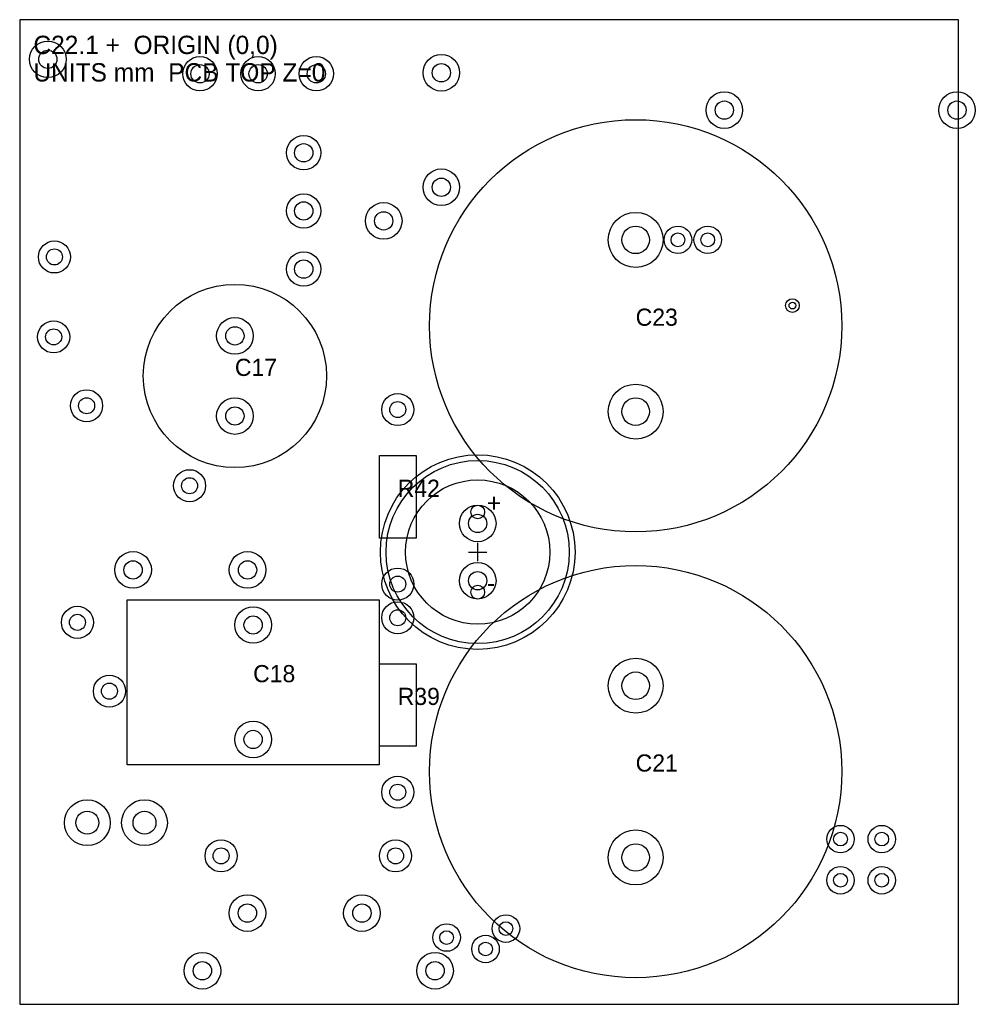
# Model space of a CAD drawing. Header units: millimetres. Extents: x -20 to 21.7, y -21 to 22.
import ezdxf

# ---------------------------------------------------------------- set-up
doc = ezdxf.new("R2010")
doc.units = ezdxf.units.MM
for name, color, linetype in [('BOARD_CROP', 7, 'Continuous'), ('CAP_BODY', 1, 'Continuous'), ('CAP_ENVELOPE', 6, 'Continuous'), ('CAP_LEAD_EXIT', 4, 'Continuous'), ('CENTER', 3, 'Continuous'), ('COPPER_PAD', 2, 'Continuous'), ('DRILL', 8, 'Continuous'), ('LABEL', 7, 'Continuous'), ('NEIGHBOR_BODY', 5, 'Continuous'), ('OLD_FOOTPRINT', 9, 'Continuous'), ('TARGET_PAD', 3, 'Continuous')]:
    doc.layers.add(name, color=color, linetype=linetype)

msp = doc.modelspace()

# ---------------------------------------------------------------- linework, layer by layer
at = {"layer": 'BOARD_CROP'}
msp.add_lwpolyline([(-20, -21), (21, -21), (21, 22), (-20, 22)], close=True, dxfattribs=at)
at = {"layer": 'CAP_BODY'}
msp.add_circle((0, -1.25), 4, dxfattribs=at)
at = {"layer": 'CAP_ENVELOPE'}
msp.add_circle((0, -1.25), 4.25, dxfattribs=at)
at = {"layer": 'CAP_LEAD_EXIT'}
for centre in [(0, 0.5), (0, -3)]:
    msp.add_circle(centre, 0.3, dxfattribs=at)
at = {"layer": 'CENTER'}
for p, q in [((0, -1.65), (0, -0.85)), ((-0.4, -1.25), (0.4, -1.25))]:
    msp.add_line(p, q, dxfattribs=at)
at = {"layer": 'COPPER_PAD'}
for centre, radius in [((-18.7709, 20.2691), 0.8), ((-12.1266, 19.6374), 0.75), ((-9.5866, 19.6374), 0.75), ((-7.0466, 19.6374), 0.75), ((-1.5869, 19.6819), 0.8), ((10.7705, 18.0499), 0.8), ((20.9305, 18.0499), 0.8), ((-7.5978, 16.1877), 0.75), ((-1.5869, 14.6819), 0.8), ((-7.5978, 13.6477), 0.75), ((-4.1051, 13.2132), 0.8), ((6.8989, 12.3825), 1.2), ((8.7449, 12.3854), 0.6), ((10.0449, 12.3854), 0.6), ((-18.4849, 11.6376), 0.7), ((-7.5978, 11.1077), 0.75), ((13.7449, 9.5154), 0.3), ((-18.5165, 8.1462), 0.7), ((-10.6026, 8.1918), 0.8), ((6.8989, 4.8825), 1.2), ((-17.0774, 5.1401), 0.7), ((-3.4914, 4.9721), 0.7), ((-10.6026, 4.6918), 0.8), ((-12.5805, 1.6487), 0.7), ((-15.0496, -2.0299), 0.8), ((-10.0496, -2.0299), 0.8), ((-3.4914, -2.6479), 0.7), ((-3.4917, -4.1172), 0.7), ((-17.4798, -4.3189), 0.7), ((-9.8051, -4.4346), 0.8), ((6.8989, -7.087), 1.2), ((-16.0829, -7.3244), 0.7), ((-9.8051, -9.4346), 0.8), ((-3.4917, -11.7372), 0.7), ((-17.0477, -13.07), 1), ((-14.5477, -13.07), 1), ((15.8449, -13.7846), 0.6), ((17.6449, -13.7846), 0.6), ((6.8989, -14.587), 1.2), ((-11.2067, -14.5189), 0.7), ((-3.5867, -14.5189), 0.7), ((15.8449, -15.5846), 0.6), ((17.6449, -15.5846), 0.6), ((-10.0555, -17.0164), 0.8), ((-5.0555, -17.0164), 0.8), ((1.2349, -17.6946), 0.6), ((-1.3551, -18.0846), 0.6), ((0.3449, -18.5846), 0.6), ((-12.022, -19.5346), 0.8), ((-1.862, -19.5346), 0.8)]:
    msp.add_circle(centre, radius, dxfattribs=at)
at = {"layer": 'DRILL'}
for centre, radius in [((-18.7709, 20.2691), 0.4), ((-12.1266, 19.6374), 0.4), ((-9.5866, 19.6374), 0.4), ((-7.0466, 19.6374), 0.4), ((-1.5869, 19.6819), 0.4), ((10.7705, 18.0499), 0.4), ((20.9305, 18.0499), 0.4), ((-7.5978, 16.1877), 0.4), ((-1.5869, 14.6819), 0.4), ((-7.5978, 13.6477), 0.4), ((-4.1051, 13.2132), 0.4), ((6.8989, 12.3825), 0.6), ((8.7449, 12.3854), 0.3), ((10.0449, 12.3854), 0.3), ((-18.4849, 11.6376), 0.35), ((-7.5978, 11.1077), 0.4), ((13.7449, 9.5154), 0.15), ((-18.5165, 8.1462), 0.35), ((-10.6026, 8.1918), 0.4), ((-17.0774, 5.1401), 0.35), ((-3.4914, 4.9721), 0.35), ((6.8989, 4.8825), 0.6), ((-10.6026, 4.6918), 0.4), ((-12.5805, 1.6487), 0.35), ((0, 0), 0.4), ((-15.0496, -2.0299), 0.4), ((-10.0496, -2.0299), 0.4), ((0, -2.5), 0.4), ((-3.4914, -2.6479), 0.35), ((-3.4917, -4.1172), 0.35), ((-17.4798, -4.3189), 0.35), ((-9.8051, -4.4346), 0.4), ((6.8989, -7.087), 0.6), ((-16.0829, -7.3244), 0.35), ((-9.8051, -9.4346), 0.4), ((-3.4917, -11.7372), 0.35), ((-17.0477, -13.07), 0.5), ((-14.5477, -13.07), 0.5), ((15.8449, -13.7846), 0.3), ((17.6449, -13.7846), 0.3), ((-11.2067, -14.5189), 0.35), ((-3.5867, -14.5189), 0.35), ((6.8989, -14.587), 0.6), ((15.8449, -15.5846), 0.3), ((17.6449, -15.5846), 0.3), ((-10.0555, -17.0164), 0.4), ((-5.0555, -17.0164), 0.4), ((1.2349, -17.6946), 0.3), ((-1.3551, -18.0846), 0.3), ((0.3449, -18.5846), 0.3), ((-12.022, -19.5346), 0.4), ((-1.862, -19.5346), 0.4)]:
    msp.add_circle(centre, radius, dxfattribs=at)
at = {"layer": 'NEIGHBOR_BODY'}
for points in [[(-4.2914, 2.9621), (-2.6914, 2.9621), (-2.6914, -0.6379), (-4.2914, -0.6379)], [(-15.3051, -3.3346), (-4.3051, -3.3346), (-4.3051, -10.5346), (-15.3051, -10.5346)], [(-4.2917, -6.1272), (-2.6917, -6.1272), (-2.6917, -9.7272), (-4.2917, -9.7272)]]:
    msp.add_lwpolyline(points, close=True, dxfattribs=at)
for centre, radius in [((6.8989, 8.6325), 9), ((-10.6026, 6.4418), 4), ((6.8989, -10.837), 9)]:
    msp.add_circle(centre, radius, dxfattribs=at)
at = {"layer": 'OLD_FOOTPRINT'}
msp.add_circle((0, -1.25), 3.15, dxfattribs=at)
at = {"layer": 'TARGET_PAD'}
for centre in [(0, 0), (0, -2.5)]:
    msp.add_circle(centre, 0.8, dxfattribs=at)

# ---------------------------------------------------------------- texts
at = {"layer": 'LABEL'}
for s, height, p in [('C22.1 +  ORIGIN (0,0)', 0.8, (-19.4, 20.5)), ('UNITS mm  PCB TOP Z=0', 0.8, (-19.4, 19.3)), ('C23', 0.75, (6.8989, 8.6325)), ('C17', 0.75, (-10.6026, 6.4418)), ('R42', 0.75, (-3.4914, 1.1621)), ('+', 0.8, (0.4, 0.5)), ('-', 0.8, (0.4, -3)), ('C18', 0.75, (-9.8051, -6.9346)), ('R39', 0.75, (-3.4917, -7.9272)), ('C21', 0.75, (6.8989, -10.837))]:
    msp.add_text(s, height=height, dxfattribs=at).set_placement(p)

doc.saveas('drawing.dxf')
